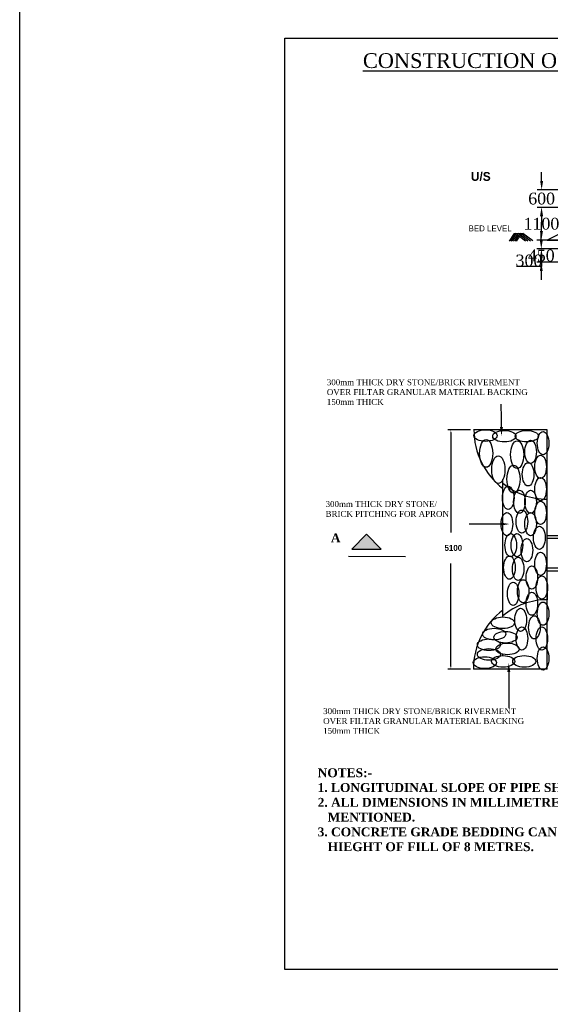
# Model space of a CAD drawing. Header units: millimetres. Extents: x -1995464 to 2763072, y 540154 to 1556955.
# Tile 1 of 24: x 1257117 to 1275063, y 1303009 to 1336305. Entities that reach past the tile are written whole.
import ezdxf

# ---------------------------------------------------------------- set-up
doc = ezdxf.new("R2010")
doc.units = ezdxf.units.MM
doc.header["$MEASUREMENT"] = 0
doc.styles.get("Standard").update_dxf_attribs({"font": 'times.ttf'})
doc.dimstyles.get("Standard").update_dxf_attribs({"dimtxt": 400, "dimasz": 300, "dimexe": 150, "dimexo": 100, "dimgap": 0.09, "dimtad": 1, "dimtih": 1, "dimtoh": 1, "dimdec": 0, "dimzin": 0, "dimdsep": 46, "dimtxsty": 'Standard', "dimcen": 0.09, "dimadec": 0, "dimazin": 0, "dimtfac": 1, "dimtdec": 0, "dimtofl": 0, "dimtmove": 0, "dimatfit": 3, "dimfxl": 150, "dimtolj": 1, "dimtzin": 0, "dimarcsym": 0})

# ---------------------------------------------------------------- blocks, each defined once
blk = doc.blocks.new('*D78')
at = {"color": 0, "lineweight": -2, "transparency": 16777216}
for p, q in [((1274763, 1329154), (1274763, 1329454)), ((1277394, 1328854), (1274613, 1328854)), ((1277394, 1328554), (1274613, 1328554)), ((1274763, 1328254), (1274763, 1327954)), ((1274763, 1327954), (1273922, 1327954))]:
    blk.add_line(p, q, dxfattribs=at)
at = {"color": 0, "lineweight": 25, "transparency": 16777216}
for points in [[(1274713, 1329154), (1274813, 1329154), (1274763, 1328854)], [(1274713, 1328254), (1274813, 1328254), (1274763, 1328554)]]:
    blk.add_solid(points, dxfattribs=at)
at = {"layer": 'Defpoints', "color": 0, "lineweight": 25, "transparency": 16777216}
for p in [(1274763, 1328554), (1277494, 1328854), (1277494, 1328554)]:
    blk.add_point(p, dxfattribs=at)
at = {"color": 0, "transparency": 16777216, "insert": (1274342, 1328158), "char_height": 400, "attachment_point": 5}
blk.add_mtext('\\A1;300', dxfattribs=at)
blk = doc.blocks.new('*D79')
at = {"color": 0, "lineweight": -2, "transparency": 16777216}
for p, q in [((1274758, 1328854), (1274758, 1329154)), ((1277394, 1328554), (1274608, 1328554)), ((1277394, 1328104), (1274608, 1328104)), ((1274758, 1327804), (1274758, 1327504))]:
    blk.add_line(p, q, dxfattribs=at)
at = {"color": 0, "lineweight": 25, "transparency": 16777216}
for points in [[(1274708, 1328854), (1274808, 1328854), (1274758, 1328554)], [(1274708, 1327804), (1274808, 1327804), (1274758, 1328104)]]:
    blk.add_solid(points, dxfattribs=at)
at = {"layer": 'Defpoints', "color": 0, "lineweight": 25, "transparency": 16777216}
for p in [(1277494, 1328554), (1274758, 1328104), (1277494, 1328104)]:
    blk.add_point(p, dxfattribs=at)
at = {"color": 0, "transparency": 16777216, "insert": (1274758, 1328329), "char_height": 400, "attachment_point": 5}
blk.add_mtext('\\A1;450', dxfattribs=at)
blk = doc.blocks.new('*D80')
at = {"color": 0, "lineweight": -2, "transparency": 16777216}
for p, q in [((1277394, 1329954), (1274614, 1329954)), ((1274764, 1329654), (1274764, 1329608)), ((1274764, 1329154), (1274764, 1329201)), ((1277394, 1328854), (1274614, 1328854))]:
    blk.add_line(p, q, dxfattribs=at)
at = {"color": 0, "lineweight": 25, "transparency": 16777216}
for points in [[(1274714, 1329654), (1274814, 1329654), (1274764, 1329954)], [(1274714, 1329154), (1274814, 1329154), (1274764, 1328854)]]:
    blk.add_solid(points, dxfattribs=at)
at = {"layer": 'Defpoints', "color": 0, "lineweight": 25, "transparency": 16777216}
for p in [(1274764, 1329954), (1277494, 1329954), (1277494, 1328854)]:
    blk.add_point(p, dxfattribs=at)
at = {"color": 0, "transparency": 16777216, "insert": (1274764, 1329404), "char_height": 400, "attachment_point": 5}
blk.add_mtext('\\A1;1100', dxfattribs=at)
blk = doc.blocks.new('*D81')
at = {"color": 0, "lineweight": -2, "transparency": 16777216}
for p, q in [((1274770, 1330854), (1274770, 1331154)), ((1277394, 1330554), (1274620, 1330554)), ((1277394, 1329954), (1274620, 1329954)), ((1274770, 1329654), (1274770, 1329354))]:
    blk.add_line(p, q, dxfattribs=at)
at = {"color": 0, "lineweight": 25, "transparency": 16777216}
for points in [[(1274720, 1330854), (1274820, 1330854), (1274770, 1330554)], [(1274720, 1329654), (1274820, 1329654), (1274770, 1329954)]]:
    blk.add_solid(points, dxfattribs=at)
at = {"layer": 'Defpoints', "color": 0, "lineweight": 25, "transparency": 16777216}
for p in [(1277494, 1330554), (1274770, 1329954), (1277494, 1329954)]:
    blk.add_point(p, dxfattribs=at)
at = {"color": 0, "transparency": 16777216, "insert": (1274770, 1330254), "char_height": 400, "attachment_point": 5}
blk.add_mtext('\\A1;600', dxfattribs=at)

msp = doc.modelspace()

# ---------------------------------------------------------------- hatches: boundary and pattern name
msp.add_hatch(color=0).paths.add_polyline_path([(1268845.1, 1318402.2), (1269345.1, 1318402.2), (1268845.1, 1318902.2), (1268345.1, 1318402.2)])

# ---------------------------------------------------------------- linework, layer by layer
at = {"color": 0}
for p, q in [((1266081.2, 1335686.2), (1310781.2, 1335686.2)), ((1266081.2, 1304186.2), (1266081.2, 1335686.2)), ((1280162.1, 1331454.2), (1274962.1, 1328854.2)), ((1273840.4, 1329076.8), (1273666.8, 1328816.7)), ((1273900.5, 1329076.8), (1273727.2, 1328817)), ((1273960.6, 1329076.8), (1273787.5, 1328817.4)), ((1273840.4, 1329076.8), (1274137.9, 1329076.8)), ((1273976.9, 1329011.2), (1273847.9, 1328817.8)), ((1274226.1, 1328820.2), (1273891.3, 1329076.8)), ((1274072.3, 1329064), (1273908.3, 1328818.2)), ((1274307.6, 1328820.7), (1273973.5, 1329076.8)), ((1274389.2, 1328821.2), (1274055.7, 1329076.8)), ((1274470.7, 1328821.7), (1274137.9, 1329076.8)), ((1274962.1, 1328854.2), (1277493.8, 1328854.2)), ((1274962.1, 1328854.2), (1274962.1, 1328854.2)), ((1273407, 1322830.8), (1273401.8, 1323305.3)), ((1273410.3, 1322530.3), (1273407, 1322830.8)), ((1272362, 1322440.9), (1271599.7, 1322440.9)), ((1271699.9, 1322340.7), (1271699.9, 1318959.3)), ((1274962.1, 1322440.9), (1272462.1, 1322440.9)), ((1273462.1, 1322415.1), (1273462.1, 1322440.9)), ((1274962.1, 1314340.9), (1274962.1, 1322440.9)), ((1273462.1, 1316106.5), (1273462.1, 1320757.6)), ((1274962.1, 1319840.9), (1274962.1, 1320090.9)), ((1273086.3, 1319242.6), (1272318, 1319249)), ((1273386.8, 1319246.8), (1273086.3, 1319242.6)), ((1268845.1, 1318902.2), (1268345.1, 1318402.2)), ((1268845.1, 1318902.2), (1269345.1, 1318402.2)), ((1274962.1, 1318867.3), (1291161.8, 1318867.3)), ((1274962.1, 1318767.3), (1291161.8, 1318767.3)), ((1268345.1, 1318402.2), (1268845.1, 1318402.2)), ((1268845.1, 1318402.2), (1269345.1, 1318402.2)), ((1270164.1, 1318145.9), (1268233.5, 1318154.5)), ((1271699.9, 1314441), (1271699.9, 1317916.7)), ((1274962.1, 1317767.3), (1291161.8, 1317767.3)), ((1274962.1, 1317667.3), (1291161.8, 1317667.3)), ((1274962.1, 1316940.9), (1274962.1, 1316690.9)), ((1273462.1, 1315207.4), (1273462.1, 1315230.6)), ((1273462.1, 1314801.1), (1273462.1, 1314846.5)), ((1272362, 1314340.9), (1271599.7, 1314340.9)), ((1274962.1, 1314340.9), (1272462.1, 1314340.9)), ((1273658.6, 1314247.9), (1273658.6, 1313947.4)), ((1274962.1, 1314340.9), (1274962.1, 1314421.9)), ((1273658.6, 1313947.4), (1273658.6, 1313022.5)), ((1310781.2, 1304186.2), (1266081.2, 1304186.2))]:
    msp.add_line(p, q, dxfattribs=at)
at = {"color": 2, "lineweight": 25, "ltscale": 2000}
msp.add_lwpolyline([(1257116.9, 1512136.6), (1420426.4, 1512136.6), (1420426.4, 1247173.8), (1257116.9, 1247173.8)], close=True, dxfattribs=at)
at = {"color": 0}
msp.add_circle((1274962.1, 1322440.9), 0, dxfattribs=at)
for centre, radius, start, end in [((1274979, 1322436.9), 2500, 179.90935, 232.64198), ((1274962.1, 1322440.9), 2350, 230.33499, 270), ((1274962.1, 1314340.9), 2350, 90, 129.66501), ((1274962.1, 1314340.9), 2500, 126.8699, 180)]:
    msp.add_arc(centre, radius, start, end, dxfattribs=at)
for centre, major_axis, ratio in [((1272873.3, 1322239.5), (-392.2, 0), 0.4999999), ((1273508.8, 1322220.4), (-392.2, 0), 0.4999999), ((1274266.9, 1322220.4), (-392.2, 0), 0.4999999), ((1274818.7, 1321982.9), (0, -392.2), 0.4999999), ((1272894, 1321637.3), (0, -469.5), 0.4736841), ((1273942.7, 1321596), (0, -469.5), 0.4736841), ((1274397.6, 1321688.4), (0, -392.2), 0.4999999), ((1273305.2, 1321090.4), (0, -469.5), 0.4736841), ((1274734.5, 1321183.5), (0, -392.2), 0.4999999), ((1273818.6, 1320769.5), (0, -469.5), 0.4736841), ((1274313.3, 1320931), (0, -392.2), 0.4999999), ((1274734.5, 1320426.2), (0, -392.2), 0.4999999), ((1273639.5, 1320131.6), (0, -392.2), 0.4999999), ((1274018.5, 1320005.4), (0, -392.2), 0.4999999), ((1274397.6, 1320005.4), (0, -392.2), 0.4999999), ((1274734.5, 1319626.8), (0, -392.2), 0.4999999), ((1273597.4, 1319248.1), (0, -392.2), 0.4999999), ((1274102.8, 1319332.2), (0, -392.2), 0.4999999), ((1274397.6, 1319248.1), (0, -392.2), 0.4999999), ((1273723.7, 1318532.8), (0, -392.2), 0.4999999), ((1273934.3, 1318532.8), (0, -392.2), 0.4999999), ((1274692.4, 1318785.3), (0, -392.2), 0.4999999), ((1274271.2, 1318364.5), (0, -392.2), 0.4999999), ((1274734.5, 1317901.7), (0, -392.2), 0.4999999), ((1273681.6, 1317775.5), (0, -392.2), 0.4999999), ((1273976.4, 1317733.4), (0, -392.2), 0.4999999), ((1274439.7, 1317438.9), (0, -392.2), 0.4999999), ((1273808, 1316892), (0, -392.2), 0.4999999), ((1274144.9, 1316976.1), (0, -392.2), 0.4999999), ((1274776.6, 1317102.3), (0, -392.2), 0.4999999), ((1274439.7, 1316555.4), (0, -392.2), 0.4999999), ((1274818.7, 1316218.8), (0, -392.2), 0.4999999), ((1274060.7, 1316008.4), (0, -392.2), 0.4999999), ((1273460.8, 1315910.4), (-392.2, 0), 0.4999999), ((1274523.9, 1315756), (0, -392.2), 0.4999999), ((1273163.6, 1315527.6), (-392.2, 0), 0.4999999), ((1273546, 1315422.2), (-392.2, 0), 0.4999999), ((1274102.8, 1315377.3), (0, -392.2), 0.4999999), ((1274776.6, 1315377.3), (0, -392.2), 0.4999999), ((1272987.5, 1315166.4), (-392.2, 0), 0.4999999), ((1273615.9, 1315026.9), (-392.2, 0), 0.4999999), ((1272987.5, 1314841), (-392.2, 0), 0.4999999), ((1274818.7, 1314704.1), (0, -392.2), 0.4999999), ((1272847.9, 1314562), (-392.2, 0), 0.4999999), ((1273466.7, 1314605), (-392.2, 0), 0.4999999), ((1274182.6, 1314605), (-392.2, 0), 0.4999999)]:
    msp.add_ellipse(centre, major_axis=major_axis, ratio=ratio, dxfattribs=at)
for points in [[(1271683.2, 1322340.7), (1271716.6, 1322340.7), (1271699.9, 1322440.9)], [(1273460.3, 1322530.8), (1273360.2, 1322529.7), (1273413.6, 1322229.7)], [(1273386.1, 1319296.9), (1273387.5, 1319196.7), (1273687.3, 1319251.1)], [(1273608.5, 1314247.9), (1273708.7, 1314247.9), (1273658.6, 1314548.5)], [(1271683.2, 1314441), (1271716.6, 1314441), (1271699.9, 1314340.9)]]:
    msp.add_solid(points, dxfattribs=at)

# ---------------------------------------------------------------- texts
for s, insert, char_height, width, attachment_point in [('{\\LCONSTRUCTION OF 1000 MM DIA H.P.C ON APPROACH ROAD AND DIVERSION  OF BRIDGE ACROSS GOPALPUR NALLA ON RAJNANDGAON - KAWARDHA - PONDI ROAD (SH - 05).}', (1288394.5, 1334424.3), 500, 40190.225, 5), ('{\\fVrinda|b1|i0|c0|p2;U/S}', (1272377.8, 1331154.6), 300, 4550.051, 1), ('{\\fVrinda|b0|i0|c0|p2;BED LEVEL}', (1272300.5, 1329348.2), 200, 3330.744, 1), ('{\\fTimes New Roman|b0|i0|c0|p18;300mm THICK DRY STONE/BRICK RIVERMENT \\POVER FILTAR GRANULAR MATERIAL BACKING \\P150mm THICK}', (1267505.3, 1324145.1), 200, 13906.361, 1), ('{\\fTimes New Roman|b0|i0|c0|p18;300mm THICK DRY STONE/  BRICK PITCHING FOR APRON}', (1267463, 1320026.6), 200, 4389.708, 1), ('{\\fTimes New Roman|b1|i0|c0|p18;A}', (1267641.4, 1318931), 300, 3330.744, 1), ('{\\fVrinda|b1|i0|c0|p2;\\H0.6667x;5100}', (1271486.5, 1318543.4), 300, 3330.744, 1), ('{\\fTimes New Roman|b0|i0|c0|p18;300mm THICK DRY STONE/BRICK RIVERMENT \\POVER FILTAR GRANULAR MATERIAL BACKING \\P150mm THICK}', (1267380.9, 1313022.5), 200, 13906.361, 1), ('{\\fTimes New Roman|b1|i0|c0|p18;NOTES:-\\P1. LONGITUDINAL SLOPE OF PIPE SHOULD BE MINIMUM 1000\\P2. ALL DIMENSIONS IN MILLIMETRES EXCEPT WHERE OTHER WISE\\P   MENTIONED.\\P3. CONCRETE GRADE BEDDING CAN BE USED FOR MAXIMUM \\P   HIEGHT OF FILL OF 8 METRES.}', (1267194.4, 1310989.2), 300, 15045.936, 1)]:
    msp.add_mtext(s, dxfattribs=dict(at, insert=insert, char_height=char_height, width=width, attachment_point=attachment_point))

# ---------------------------------------------------------------- dimensions: what is measured, and where the dimension line sits
for base, p1, p2, picture, middle in [((1274770.4, 1329954.2), (1277493.8, 1330554.2), (1277493.8, 1329954.2), '*D81', (1274770.4, 1330254.2)), ((1274764.1, 1329954.2), (1277493.8, 1328854.2), (1277493.8, 1329954.2), '*D80', (1274764.1, 1329404.2)), ((1274762.9, 1328554), (1277493.8, 1328854.2), (1277493.8, 1328554), '*D78', (1274342.4, 1328157.5)), ((1274758, 1328104.2), (1277493.8, 1328554), (1277493.8, 1328104.2), '*D79', (1274758, 1328329.1))]:
    dim = msp.add_linear_dim(base=base, p1=p1, p2=p2, angle=90, dimstyle='Standard', dxfattribs=at)
    dim.commit()
    dim.dimension.update_dxf_attribs({"geometry": picture, "text_midpoint": middle})

doc.saveas('drawing.dxf')
